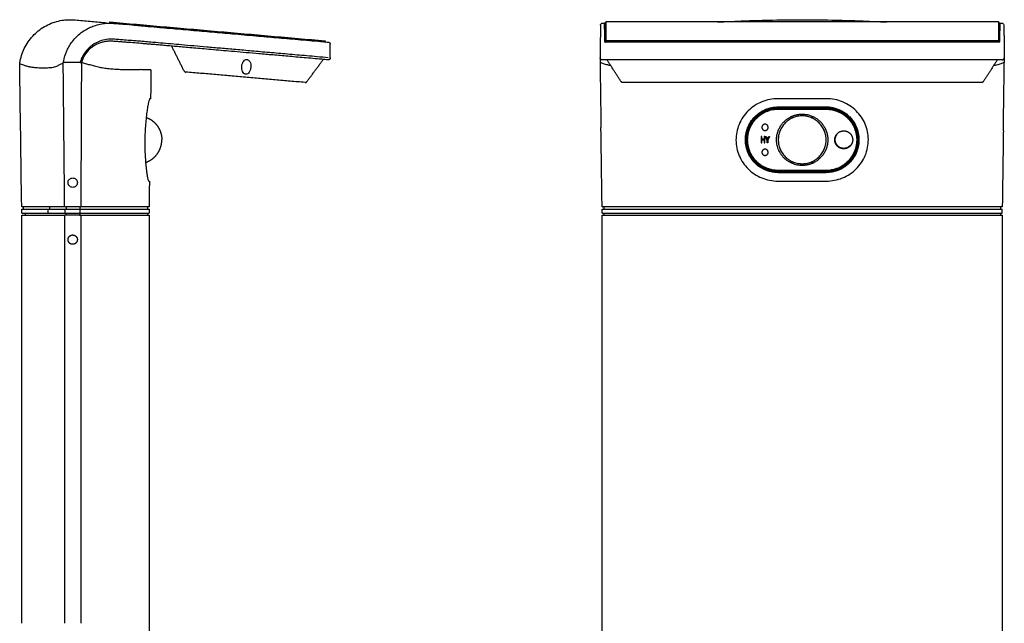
# Model space of a CAD drawing. Header units: millimetres. Extents: x 530 to 1004, y 309 to 1234.
# Tile 2 of 7: x 530 to 1004, y 620 to 910. Entities that reach past the tile are written whole.
import ezdxf

# ---------------------------------------------------------------- set-up
doc = ezdxf.new("R2010")
doc.units = ezdxf.units.MM
doc.layers.add('Make2D$Visible$Curvas', color=7, linetype='Continuous')

msp = doc.modelspace()

# ---------------------------------------------------------------- linework, layer by layer
at = {"layer": 'Make2D$Visible$Curvas', "color": 7, "lineweight": -3}
for points, degree, knots in [([(530.12, 888.74), (530.22, 889.48), (530.36, 890.22), (530.53, 890.95), (530.8, 892.13), (531.17, 893.28), (531.61, 894.41), (532.06, 895.53), (532.59, 896.62), (533.19, 897.67), (533.8, 898.72), (534.48, 899.72), (535.24, 900.66), (535.99, 901.61), (536.82, 902.5), (537.7, 903.32), (538.59, 904.14), (539.53, 904.9), (540.53, 905.58), (541.53, 906.27), (542.58, 906.88), (543.67, 907.41), (544.76, 907.94), (545.88, 908.39), (547.04, 908.75), (548.19, 909.11), (549.37, 909.39), (550.56, 909.58), (551.46, 909.72), (552.37, 909.82), (553.27, 909.86), (553.58, 909.87), (553.88, 909.88), (554.18, 909.88), (555.38, 909.88), (556.57, 909.78), (557.76, 909.68), (558.94, 909.57), (560.12, 909.47), (561.3, 909.37), (562.48, 909.26), (563.66, 909.16), (564.84, 909.06), (566.02, 908.95), (567.2, 908.85), (568.38, 908.75), (569.56, 908.64), (570.74, 908.54), (571.92, 908.44)], 3, [1.61539, 1.61539, 1.61539, 1.61539, 3.856737, 3.856737, 3.856737, 7.493154, 7.493154, 7.493154, 11.12405, 11.12405, 11.12405, 14.754816, 14.754816, 14.754816, 18.38739, 18.38739, 18.38739, 22.015623, 22.015623, 22.015623, 25.650987, 25.650987, 25.650987, 29.281958, 29.281958, 29.281958, 32.911396, 32.911396, 32.911396, 35.639631, 35.639631, 35.639631, 36.54496, 36.54496, 36.54496, 40.138251, 40.138251, 40.138251, 43.692195, 43.692195, 43.692195, 47.245228, 47.245228, 47.245228, 50.798504, 50.798504, 50.798504, 54.351715, 54.351715, 54.351715, 54.351715]), ([(865.88, 908.8), (866.49, 908.82), (867.09, 908.84), (867.69, 908.87), (868.79, 908.91), (873, 909.1), (874.27, 909.15), (876.86, 909.26), (879.74, 909.37), (885.05, 909.54), (887.79, 909.62), (895.83, 909.81), (901.34, 909.88), (906.7, 909.88), (912.07, 909.88), (917.57, 909.81), (925.61, 909.62), (928.36, 909.54), (933.67, 909.37), (936.54, 909.26), (939.13, 909.15), (940.4, 909.1), (944.62, 908.91), (945.72, 908.87), (946.31, 908.84), (946.91, 908.82), (947.52, 908.8)], 3, [60.058661, 60.058661, 60.058661, 60.058661, 62.42898, 62.42898, 62.42898, 69.469004, 69.469004, 69.469004, 77.518633, 77.518633, 85.701568, 85.701568, 102.022188, 102.022188, 102.022188, 118.34282, 118.34282, 126.525762, 126.525762, 134.575389, 134.575389, 134.575389, 141.615412, 141.615412, 141.615412, 143.987821, 143.987821, 143.987821, 143.987821]), ([(551.16, 889.52), (551.24, 889.99), (551.44, 890.97), (551.81, 892.36), (552.43, 894.12), (553.06, 895.59), (554.37, 897.95), (555.74, 899.89), (558.32, 902.66), (561.24, 904.8), (563.88, 906.17), (565.64, 906.91), (569.04, 907.87), (571.65, 908.2), (573.96, 908.22), (574.9, 908.16), (575.45, 908.13)], 3, [-137.26466, -137.26466, -137.26466, -137.26466, -132.975139, -128.685618, -124.396098, -120.106577, -115.817057, -111.527536, -107.238015, -102.948495, -98.658974, -94.369453, -90.079933, -85.790412, -81.500892, -77.587511, -77.587511, -77.587511, -77.587511]), ([(571.92, 908.44), (571.92, 908.44), (571.92, 908.43), (571.92, 908.42), (571.92, 908.39), (571.91, 908.35), (571.91, 908.28), (571.9, 908.22), (571.9, 908.18)], 3, [98.514511, 98.514511, 98.514511, 98.514511, 109.792359, 125.476981, 141.161604, 156.846226, 172.530849, 188.215472, 188.215472, 188.215472, 188.215472]), ([(587.93, 907.03), (587.25, 907.1), (585.18, 907.3), (581.31, 907.68), (578.22, 907.93), (576.12, 908.1), (575.45, 908.14)], 3, [-22.864996, -22.864996, -22.864996, -22.864996, -19.499809, -12.999873, -6.499936, -3.579409, -3.579409, -3.579409, -3.579409]), ([(575.45, 908.14), (576.34, 908.09), (579.09, 907.87), (583.4, 907.47), (586.74, 907.15), (587.93, 907.04)], 3, [-99.689235, -99.689235, -99.689235, -99.689235, -95.33279, -86.666173, -81.624677, -81.624677, -81.624677, -81.624677]), ([(575.45, 908.13), (575.5, 908.13), (576.17, 908.08), (577.78, 907.98), (579.73, 907.81), (581.39, 907.66), (581.8, 907.62)], 3, [-77.587511, -77.587511, -77.587511, -77.587511, -77.211371, -72.92185, -68.63233, -67.3005, -67.3005, -67.3005, -67.3005]), ([(587.93, 907.04), (588.79, 906.96), (591.66, 906.69), (594.74, 906.43), (597.76, 906.17), (598.55, 906.1)], 3, [-81.624677, -81.624677, -81.624677, -81.624677, -77.999556, -69.332938, -66.477273, -66.477273, -66.477273, -66.477273]), ([(598.57, 906.1), (600.18, 905.97), (604.66, 905.58), (614.11, 904.74), (624.07, 903.88), (633.43, 903.06), (645.61, 901.99), (654.55, 901.21), (665.47, 900.25), (672.75, 899.62), (676.51, 899.29)], 3, [-66.45873, -66.45873, -66.45873, -66.45873, -60.666321, -51.999704, -43.333086, -34.666469, -25.999852, -17.333235, -8.666617, 0, 0, 0, 0]), ([(809.63, 907.22), (809.63, 907.22), (809.63, 907.18), (809.62, 907.06), (809.62, 906.9), (809.62, 906.65), (809.62, 906.3), (809.61, 905.9), (809.61, 905.4), (809.6, 904.81), (809.59, 904.05), (809.58, 903.31), (809.57, 902.57), (809.57, 901.83), (809.55, 900.84), (809.54, 899.6), (809.53, 898.61), (809.52, 898.12)], 3, [30.460791, 30.460791, 30.460791, 30.460791, 31.845643, 33.968686, 36.091729, 38.214772, 42.460858, 46.706944, 50.953029, 59.445201, 67.937372, 76.429544, 84.921716, 93.413887, 101.906059, 118.890402, 135.874745, 135.874745, 135.874745, 135.874745]), ([(809.63, 907.22), (809.63, 907.22), (809.63, 907.29), (809.63, 907.32), (809.64, 907.35), (809.65, 907.45), (809.67, 907.51), (809.75, 907.7), (809.82, 907.82), (809.92, 907.92), (810.11, 908.11), (810.37, 908.21), (810.62, 908.21)], 3, [30.886566, 30.886566, 30.886566, 30.886566, 30.888905, 30.888905, 30.998364, 30.998364, 31.227201, 31.227201, 31.711441, 31.711441, 31.711441, 32.534222, 32.534222, 32.534222, 32.534222]), ([(812.26, 908.18), (812.25, 908.18), (812.1, 908.18), (811.87, 908.19), (811.65, 908.2), (811.59, 908.21), (811.59, 908.21)], 3, [0.339557, 0.339557, 0.339557, 0.339557, 0.401025, 0.80205, 1.203075, 1.597111, 1.597111, 1.597111, 1.597111]), ([(811.59, 908.21), (811.59, 908.21), (811.59, 907.96), (811.59, 907.39), (811.59, 906.78), (811.59, 906.33), (811.59, 905.68), (811.59, 904.74), (811.59, 903.88), (811.59, 903.06), (811.59, 901.99), (811.59, 901.21), (811.59, 900.25), (811.59, 899.62), (811.59, 899.29)], 3, [-103.559323, -103.559323, -103.559323, -103.559323, -95.33279, -86.666173, -77.999556, -69.332938, -60.666321, -51.999704, -43.333086, -34.666469, -25.999852, -17.333235, -8.666617, 0, 0, 0, 0]), ([(1001.81, 908.21), (1001.81, 908.21), (1001.75, 908.2), (1001.53, 908.19), (1001.3, 908.18), (1001.16, 908.18), (1001.14, 908.18)], 3, [0.006966, 0.006966, 0.006966, 0.006966, 0.401018, 0.802036, 1.203055, 1.263384, 1.263384, 1.263384, 1.263384]), ([(1001.81, 899.29), (1001.81, 899.62), (1001.81, 900.24), (1001.81, 901.08), (1001.81, 901.8), (1001.81, 902.55), (1001.81, 903.35), (1001.81, 903.97), (1001.81, 904.58), (1001.81, 905.23), (1001.81, 905.69), (1001.81, 906.12), (1001.81, 906.55), (1001.81, 906.85), (1001.81, 907.22), (1001.81, 907.68), (1001.81, 907.99), (1001.81, 908.21), (1001.81, 908.21)], 3, [-103.998981, -103.998981, -103.998981, -103.998981, -97.499044, -90.999108, -84.499172, -77.999236, -71.499299, -64.999363, -58.499427, -51.99949, -45.499554, -38.999618, -32.499681, -25.999745, -19.499809, -12.999873, -6.499936, -0.346936, -0.346936, -0.346936, -0.346936]), ([(1002.78, 908.21), (1003.04, 908.21), (1003.29, 908.11), (1003.48, 907.92), (1003.63, 907.77), (1003.72, 907.59), (1003.77, 907.35), (1003.77, 907.32), (1003.77, 907.28), (1003.78, 907.26), (1003.78, 907.24), (1003.78, 907.24), (1003.78, 907.22), (1003.78, 907.22), (1003.78, 907.22)], 3, [0.371837, 0.371837, 0.371837, 0.371837, 1.193929, 1.193929, 1.193929, 1.733342, 1.733342, 1.815752, 1.815752, 1.84812, 1.84812, 1.866377, 1.866377, 1.89419, 1.89419, 1.89419, 1.89419]), ([(1003.78, 907.22), (1003.78, 907.22), (1003.78, 907.18), (1003.78, 907.06), (1003.78, 906.9), (1003.78, 906.65), (1003.79, 906.3), (1003.79, 905.89), (1003.8, 905.4), (1003.8, 904.81), (1003.81, 904.05), (1003.82, 903.31), (1003.83, 902.57), (1003.84, 901.83), (1003.85, 900.84), (1003.86, 899.6), (1003.87, 898.61), (1003.88, 898.12)], 3, [-105.427051, -105.427051, -105.427051, -105.427051, -104.024275, -101.90133, -99.778386, -97.655441, -93.409553, -89.163664, -84.917775, -76.425998, -67.93422, -59.442443, -50.950665, -42.458888, -33.96711, -16.983555, 0, 0, 0, 0]), ([(589.27, 898.39), (588.04, 898.49), (585.52, 898.7), (582.36, 898.94), (579.78, 899.14), (577.84, 899.29), (575.9, 899.45), (574, 899.56), (572.15, 899.5), (570.31, 899.19), (568.51, 898.64), (566.79, 897.88), (565.18, 896.9), (563.22, 895.32), (561.2, 892.86), (560.16, 890.54), (559.82, 889.33)], 3, [89.158734, 89.158734, 89.158734, 89.158734, 92.834393, 96.702493, 98.636543, 100.570593, 102.504643, 104.438693, 106.372742, 108.306792, 110.240842, 112.174892, 114.108942, 116.042992, 119.911091, 123.779191, 123.779191, 123.779191, 123.779191]), ([(678.51, 890.58), (677.5, 890.67), (676.48, 890.76), (675.47, 890.84), (672.64, 891.09), (669.8, 891.34), (666.96, 891.59), (664.35, 891.82), (661.74, 892.05), (659.12, 892.28), (656.71, 892.49), (654.3, 892.7), (651.89, 892.91), (649.67, 893.11), (647.45, 893.3), (645.22, 893.49), (643.18, 893.67), (641.13, 893.85), (639.08, 894.03), (637.2, 894.2), (635.31, 894.36), (633.42, 894.53), (631.68, 894.68), (629.94, 894.83), (628.2, 894.99), (626.6, 895.13), (625, 895.27), (623.4, 895.41), (621.92, 895.54), (620.44, 895.67), (618.96, 895.8), (617.6, 895.92), (616.24, 896.04), (614.88, 896.16), (613.62, 896.27), (612.36, 896.38), (611.11, 896.49), (609.95, 896.59), (608.79, 896.69), (607.63, 896.79), (606.57, 896.88), (605.5, 896.98), (604.43, 897.07), (603.45, 897.16), (602.47, 897.24), (601.49, 897.33), (600.59, 897.41), (599.69, 897.49), (598.79, 897.57), (597.97, 897.64), (597.15, 897.71), (596.33, 897.78), (595.59, 897.85), (594.85, 897.91), (594.11, 897.98), (593.43, 898.04), (592.76, 898.09), (592.09, 898.15), (591.48, 898.2), (590.88, 898.26), (590.27, 898.31), (589.93, 898.33), (589.6, 898.36), (589.27, 898.39)], 3, [1.24437, 1.24437, 1.24437, 1.24437, 4.292206, 4.292206, 4.292206, 12.834024, 12.834024, 12.834024, 20.701704, 20.701704, 20.701704, 27.96389, 27.96389, 27.96389, 34.654828, 34.654828, 34.654828, 40.820709, 40.820709, 40.820709, 46.503103, 46.503103, 46.503103, 51.740435, 51.740435, 51.740435, 56.56797, 56.56797, 56.56797, 61.018094, 61.018094, 61.018094, 65.120597, 65.120597, 65.120597, 68.90298, 68.90298, 68.90298, 72.390017, 72.390017, 72.390017, 75.602971, 75.602971, 75.602971, 78.558569, 78.558569, 78.558569, 81.267053, 81.267053, 81.267053, 83.734457, 83.734457, 83.734457, 85.970059, 85.970059, 85.970059, 87.99162, 87.99162, 87.99162, 89.821755, 89.821755, 89.821755, 90.828317, 90.828317, 90.828317, 90.828317]), ([(812.59, 899.2), (822.39, 899.2), (842.97, 899.2), (874.35, 899.2), (906.7, 899.2), (939.06, 899.2), (970.43, 899.2), (991.01, 899.2), (1000.81, 899.2)], 3, [0, 0, 0, 0, 29.442308, 61.776412, 94.110516, 126.444621, 158.778726, 188.221037, 188.221037, 188.221037, 188.221037]), ([(810.45, 890.58), (810.28, 890.58), (810.11, 890.62), (809.96, 890.7), (809.95, 890.71), (809.94, 890.71), (809.93, 890.72), (809.81, 890.79), (809.71, 890.89), (809.63, 891), (809.57, 891.09), (809.52, 891.2), (809.49, 891.31), (809.46, 891.39), (809.45, 891.48), (809.45, 891.58), (809.45, 891.58), (809.45, 891.58), (809.45, 891.59)], 3, [1.582529, 1.582529, 1.582529, 1.582529, 2.097664, 2.097664, 2.097664, 2.134786, 2.134786, 2.134786, 2.545422, 2.545422, 2.545422, 2.889628, 2.889628, 2.889628, 3.163427, 3.163427, 3.163427, 3.174793, 3.174793, 3.174793, 3.174793]), ([(1003.95, 891.59), (1003.96, 891.33), (1003.97, 890.61), (1003.97, 889.89), (1003.98, 889.42)], 3, [-5.47585, -5.47585, -5.47585, -5.47585, -3.565772, -0.006698, -0.006698, -0.006698, -0.006698]), ([(551.07, 888.93), (550.57, 888.76), (549.62, 888.37), (548.38, 887.62), (547.3, 887.14), (546.18, 886.88), (544.88, 886.72), (543.48, 886.63), (541.97, 886.6), (540.36, 886.61), (538.67, 886.68), (536.94, 886.83), (535.22, 887.08), (533.56, 887.46), (532.04, 887.96), (530.88, 888.41), (530.25, 888.69), (530.12, 888.74), (530.12, 888.74)], 3, [-199.47414, -199.47414, -199.47414, -199.47414, -193.03949, -186.60484, -180.170191, -173.735541, -167.300891, -160.866242, -154.431592, -147.996942, -141.562293, -135.127643, -128.692993, -122.258344, -115.823694, -109.389044, -102.954395, -97.169847, -97.169847, -97.169847, -97.169847]), ([(641.36, 887.03), (641.36, 886.96), (641.29, 886.33), (640.97, 885.18), (640.21, 884.12), (639.45, 883.66), (638.85, 883.6), (638.28, 883.76), (637.6, 884.35), (637.05, 885.52), (636.93, 886.72), (636.97, 887.34), (636.98, 887.41)], 3, [-15.486256, -15.486256, -15.486256, -15.486256, -15.340913, -14.062504, -12.784095, -11.505685, -10.227276, -8.948866, -7.670457, -6.392047, -5.113638, -4.968296, -4.968296, -4.968296, -4.968296]), ([(636.98, 887.41), (637.02, 887.91), (637.26, 888.95), (637.92, 890.09), (638.65, 890.67), (639.06, 890.78), (639.25, 890.79)], 3, [-4.968296, -4.968296, -4.968296, -4.968296, -3.835228, -2.556819, -1.278409, 0, 0, 0, 0]), ([(639.72, 890.75), (639.89, 890.7), (640.28, 890.53), (640.9, 889.83), (641.35, 888.59), (641.4, 887.52), (641.36, 887.03)], 3, [-20.454551, -20.454551, -20.454551, -20.454551, -19.176142, -17.897732, -16.619323, -15.486256, -15.486256, -15.486256, -15.486256]), ([(809.42, 889.42), (809.42, 889.41), (809.44, 889.39), (809.5, 889.36), (809.56, 889.34), (809.6, 889.33)], 3, [0.0005042, 0.0005042, 0.0005042, 0.0005042, 0.2012478, 0.4024957, 0.6037435, 0.6037435, 0.6037435, 0.6037435]), ([(809.43, 889.28), (809.43, 889.22), (809.43, 889.07), (809.43, 888.93), (809.43, 888.85)], 3, [-0.4368537, -0.4368537, -0.4368537, -0.4368537, -0.2561736, 0, 0, 0, 0]), ([(814.63, 887.69), (814.08, 887.83), (812.8, 888.17), (811.08, 888.73), (810.05, 889.14), (809.6, 889.33)], 3, [-17.628148, -17.628148, -17.628148, -17.628148, -13.258618, -6.629309, 0, 0, 0, 0]), ([(1003.81, 889.33), (1003.35, 889.14), (1002.32, 888.73), (1000.6, 888.17), (999.32, 887.83), (998.78, 887.69)], 3, [-212.137889, -212.137889, -212.137889, -212.137889, -205.50858, -198.879271, -194.592559, -194.592559, -194.592559, -194.592559]), ([(820.37, 879.69), (820.27, 879.69), (820.17, 879.7), (820.07, 879.74), (819.95, 879.77), (819.84, 879.83), (819.75, 879.91), (819.69, 879.96), (819.64, 880.01), (819.59, 880.07), (819.57, 880.09), (819.55, 880.12), (819.54, 880.14)], 3, [0, 0, 0, 0, 0.3093173, 0.3093173, 0.3093173, 0.6803915, 0.6803915, 0.6803915, 0.9073836, 0.9073836, 0.9073836, 0.9983618, 0.9983618, 0.9983618, 0.9983618]), ([(993.87, 880.14), (993.86, 880.14), (993.86, 880.13), (993.85, 880.12), (993.79, 880.03), (993.72, 879.96), (993.63, 879.89), (993.52, 879.81), (993.4, 879.75), (993.26, 879.72), (993.19, 879.7), (993.11, 879.69), (993.03, 879.69)], 3, [0.024895, 0.024895, 0.024895, 0.024895, 0.049442, 0.049442, 0.049442, 0.372321, 0.372321, 0.372321, 0.785232, 0.785232, 0.785232, 1.025261, 1.025261, 1.025261, 1.025261]), ([(593.1, 871.87), (593.1, 871.87), (593.07, 871.87), (592.92, 871.87), (592.78, 871.87)], 3, [11.70879, 11.70879, 11.70879, 11.70879, 15.613963, 23.420945, 23.420945, 23.420945, 23.420945]), ([(918.41, 832.27), (919.73, 832.27), (922.34, 832.53), (926.19, 833.67), (929.7, 835.53), (932.76, 838), (935.35, 841.12), (937.2, 844.61), (938.32, 848.33), (938.68, 852.21), (938.26, 856.08), (937.13, 859.7), (935.3, 863.09), (932.76, 866.14), (929.73, 868.59), (926.21, 870.47), (922.35, 871.62), (919.73, 871.87), (918.4, 871.87)], 3, [-63.204263, -63.204263, -63.204263, -63.204263, -59.253997, -55.303731, -51.353464, -47.403198, -43.452931, -39.502665, -35.552398, -31.602132, -27.651865, -23.701599, -19.751332, -15.801066, -11.850799, -7.900533, -3.950266, 0, 0, 0, 0]), ([(879.4, 852.12), (879.4, 851.07), (879.61, 849.02), (880.33, 846.63), (880.94, 845.32), (881.12, 844.96)], 3, [0, 0, 0, 0, 3.115592, 6.231183, 7.456497, 7.456497, 7.456497, 7.456497]), ([(553.62, 830.5), (553.58, 830.58), (553.44, 830.9), (553.37, 831.25), (553.37, 831.52)], 3, [-1.064241, -1.064241, -1.064241, -1.064241, -0.796517, 0, 0, 0, 0]), ([(557.87, 831.52), (557.87, 831.25), (557.78, 830.73), (557.37, 830.03), (556.76, 829.53), (556.02, 829.26), (555.22, 829.26), (554.47, 829.54), (553.94, 829.98), (553.7, 830.35), (553.62, 830.5)], 3, [-7.168657, -7.168657, -7.168657, -7.168657, -6.372139, -5.575622, -4.779104, -3.982587, -3.18607, -2.389552, -1.593035, -1.069308, -1.069308, -1.069308, -1.069308]), ([(551.75, 819.82), (550.96, 819.82), (549.32, 819.82), (546.97, 819.82), (544.31, 819.82), (541.94, 819.82), (539.62, 819.82), (537.65, 819.82), (535.7, 819.82), (534.21, 819.82), (532.78, 819.82), (531.83, 819.82), (531.21, 819.82), (531.08, 819.82), (531.08, 819.82)], 3, [-197.066474, -197.066474, -197.066474, -197.066474, -188.855371, -180.644268, -172.433165, -164.222062, -156.010959, -147.799856, -139.588753, -131.37765, -123.166547, -114.955443, -106.74434, -98.631502, -98.631502, -98.631502, -98.631502]), ([(531.88, 818.82), (531.88, 818.92), (531.88, 819.05), (531.88, 819.19), (531.88, 819.32), (531.88, 819.46), (531.88, 819.59), (531.88, 819.73), (531.88, 819.82)], 1, [2.288369, 2.288369, 3, 4, 5, 6, 7, 8, 9, 9.711631, 9.711631]), ([(592.38, 819.82), (592.38, 819.82), (592.22, 819.82), (591.47, 819.82), (590.22, 819.82), (588.53, 819.82), (586.47, 819.82), (584.03, 819.82), (581.3, 819.82), (578.5, 819.82), (575.76, 819.82), (573.11, 819.82), (570.58, 819.82), (568.15, 819.82), (565.83, 819.82), (563.61, 819.82), (561.5, 819.82), (560.17, 819.82), (559.53, 819.82)], 3, [-104.299245, -104.299245, -104.299245, -104.299245, -98.029009, -91.493742, -84.958475, -78.423208, -71.88794, -65.352673, -58.817406, -52.282138, -45.746871, -39.211604, -32.676336, -26.141069, -19.605802, -13.070535, -6.535267, 0, 0, 0, 0]), ([(810.4, 819.82), (810.4, 819.82), (810.41, 819.82), (810.47, 819.82), (810.54, 819.82), (810.58, 819.82)], 3, [0.0056924, 0.0056924, 0.0056924, 0.0056924, 0.2070196, 0.4140392, 0.6210588, 0.6210588, 0.6210588, 0.6210588]), ([(1003.01, 819.82), (1003.01, 819.82), (1002.99, 819.82), (1002.93, 819.82), (1002.86, 819.82), (1002.82, 819.82)], 3, [-0.6154287, -0.6154287, -0.6154287, -0.6154287, -0.4139913, -0.2069957, 0, 0, 0, 0]), ([(531.08, 816.82), (531.08, 816.95), (531.08, 817.17), (531.08, 817.39), (531.08, 817.6), (531.08, 817.82), (531.08, 818.04), (531.08, 818.26), (531.08, 818.48), (531.08, 818.69), (531.08, 818.82)], 1, [1.413791, 1.413791, 2, 3, 4, 5, 6, 7, 8, 9, 10, 10.586209, 10.586209]), ([(531.08, 818.82), (531.08, 818.82), (531.33, 818.82), (532.97, 818.82), (536.97, 818.82), (541.18, 818.82), (543.71, 818.82), (543.84, 818.82)], 3, [-75.739621, -75.739621, -75.739621, -75.739621, -65.120035, -44.104431, -23.208875, -1.21999, 0, 0, 0, 0]), ([(531.08, 816.82), (531.08, 816.82), (531.33, 816.82), (532.97, 816.82), (536.97, 816.82), (541.18, 816.82), (543.71, 816.82), (543.84, 816.82)], 3, [75.742816, 75.742816, 75.742816, 75.742816, 86.362402, 107.378007, 128.273562, 150.262447, 151.482437, 151.482437, 151.482437, 151.482437]), ([(531.08, 619.63), (531.08, 647.47), (531.08, 703.86), (531.08, 760.24), (531.08, 815.82)], 1, [8.506218, 8.506218, 9, 10, 11, 11.98573, 11.98573]), ([(531.08, 815.82), (531.08, 815.82), (531.33, 815.82), (532.97, 815.82), (536.97, 815.82), (541.18, 815.82), (544.88, 815.82), (547.69, 815.82), (550.44, 815.82), (551.87, 815.82)], 3, [-98.9526, -98.9526, -98.9526, -98.9526, -88.327061, -67.318558, -46.430063, -24.448609, -23.22903, -12.484816, 0, 0, 0, 0]), ([(532.84, 815.82), (532.84, 815.92), (532.84, 816.05), (532.84, 816.19), (532.84, 816.32), (532.84, 816.46), (532.84, 816.59), (532.84, 816.73), (532.84, 816.82)], 1, [2.288369, 2.288369, 3, 4, 5, 6, 7, 8, 9, 9.711631, 9.711631]), ([(559.26, 818.82), (560.59, 818.82), (563.2, 818.82), (566.85, 818.82), (570.47, 818.82), (574.07, 818.82), (577.64, 818.82), (581.1, 818.82), (584.34, 818.82), (587.2, 818.82), (589.58, 818.82), (591.4, 818.82), (592.24, 818.82), (592.38, 818.82), (592.38, 818.82)], 3, [0, 0, 0, 0, 4.830536, 10.248059, 16.287972, 22.996188, 30.446712, 38.732007, 47.973255, 58.285041, 69.722575, 82.648183, 97.235575, 104.927449, 104.927449, 104.927449, 104.927449]), ([(559.26, 816.82), (560.59, 816.82), (563.2, 816.82), (566.85, 816.82), (570.47, 816.82), (574.07, 816.82), (577.64, 816.82), (581.1, 816.82), (584.34, 816.82), (587.2, 816.82), (589.58, 816.82), (591.4, 816.82), (592.24, 816.82), (592.38, 816.82), (592.38, 816.82)], 3, [-209.847775, -209.847775, -209.847775, -209.847775, -205.017239, -199.599716, -193.559803, -186.851587, -179.401063, -171.115768, -161.87452, -151.562734, -140.1252, -127.199592, -112.6122, -104.920326, -104.920326, -104.920326, -104.920326]), ([(559.53, 815.82), (560.75, 815.82), (563.28, 815.82), (566.85, 815.82), (570.47, 815.82), (574.07, 815.82), (577.64, 815.82), (581.1, 815.82), (584.34, 815.82), (587.2, 815.82), (589.58, 815.82), (591.4, 815.82), (592.24, 815.82), (592.38, 815.82), (592.38, 815.82)], 3, [-209.199406, -209.199406, -209.199406, -209.199406, -204.691622, -199.274178, -193.234352, -186.526233, -179.075816, -170.790641, -161.549527, -151.23789, -139.800522, -126.875101, -112.287919, -104.596156, -104.596156, -104.596156, -104.596156]), ([(810.4, 818.82), (811.31, 818.82), (813.53, 818.82), (817.55, 818.82), (822.41, 818.82), (828.1, 818.82), (834.67, 818.82), (842.24, 818.82), (850.94, 818.82), (860.86, 818.82), (872.17, 818.82), (885.02, 818.82), (899.22, 818.82), (914.02, 818.82), (928.24, 818.82), (941.12, 818.82), (952.45, 818.82), (962.39, 818.82), (971.11, 818.82), (978.69, 818.82), (985.28, 818.82), (990.98, 818.82), (995.84, 818.82), (999.87, 818.82), (1002.09, 818.82), (1003.01, 818.82)], 3, [0, 0, 0, 0, 4.830536, 10.248059, 16.287972, 22.996188, 30.446712, 38.732007, 47.973255, 58.285041, 69.722575, 82.648183, 97.235575, 112.440866, 127.041015, 140.017461, 151.466509, 161.796625, 171.057725, 179.35765, 186.82203, 193.541405, 199.588844, 205.011973, 209.847775, 209.847775, 209.847775, 209.847775]), ([(810.4, 816.82), (811.31, 816.82), (813.53, 816.82), (817.55, 816.82), (822.41, 816.82), (828.1, 816.82), (834.67, 816.82), (842.24, 816.82), (850.94, 816.82), (860.86, 816.82), (872.17, 816.82), (885.02, 816.82), (899.22, 816.82), (914.02, 816.82), (928.24, 816.82), (941.12, 816.82), (952.45, 816.82), (962.39, 816.82), (971.11, 816.82), (978.69, 816.82), (985.28, 816.82), (990.98, 816.82), (995.84, 816.82), (999.87, 816.82), (1002.09, 816.82), (1003.01, 816.82)], 3, [-209.847775, -209.847775, -209.847775, -209.847775, -205.017239, -199.599716, -193.559803, -186.851587, -179.401063, -171.115768, -161.87452, -151.562734, -140.1252, -127.199592, -112.6122, -97.406909, -82.80676, -69.830314, -58.381266, -48.05115, -38.79005, -30.490125, -23.025745, -16.30637, -10.258931, -4.835802, 0, 0, 0, 0]), ([(810.58, 815.82), (811.45, 815.82), (813.61, 815.82), (817.55, 815.82), (822.41, 815.82), (828.1, 815.82), (834.67, 815.82), (842.24, 815.82), (850.94, 815.82), (860.86, 815.82), (872.17, 815.82), (885.02, 815.82), (899.22, 815.82), (914.02, 815.82), (928.24, 815.82), (941.12, 815.82), (952.45, 815.82), (962.39, 815.82), (971.11, 815.82), (978.69, 815.82), (985.28, 815.82), (990.98, 815.82), (995.84, 815.82), (999.79, 815.82), (1001.95, 815.82), (1002.82, 815.82)], 3, [-209.199406, -209.199406, -209.199406, -209.199406, -204.691622, -199.274178, -193.234352, -186.526233, -179.075816, -170.790641, -161.549527, -151.23789, -139.800522, -126.875101, -112.287919, -97.082848, -82.48291, -69.506651, -58.057769, -47.727802, -38.466836, -30.167031, -22.702759, -15.983481, -9.93613, -4.513079, 0, 0, 0, 0])]:
    msp.add_open_spline(points, degree=degree, knots=knots, dxfattribs=at)
for points, degree in [([(571.9, 908.18), (571.9, 908.18), (571.95, 908.18), (572.17, 908.19), (572.5, 908.2), (572.77, 908.21), (572.91, 908.21)], 3), ([(571.92, 908.44), (571.95, 908.18)], 1), ([(572.91, 908.21), (573.73, 908.22), (574.57, 908.19), (575.45, 908.14)], 3), ([(573.35, 908.66), (573.31, 908.2)], 1), ([(573.46, 908.8), (573.35, 908.71)], 1), ([(573.35, 908.71), (573.35, 908.66)], 1), ([(573.35, 908.66), (677.15, 899.58)], 1), ([(573.46, 908.8), (677.06, 899.73)], 1), ([(587.95, 907.03), (587.94, 907.03), (587.94, 907.03), (587.93, 907.03)], 3), ([(598.57, 906.1), (598.56, 906.1), (598.56, 906.1), (598.55, 906.1)], 3), ([(810.62, 908.21), (810.95, 908.21), (811.27, 908.21), (811.59, 908.21)], 3), ([(811.68, 902.97), (811.59, 908.21)], 1), ([(812.15, 908.71), (812.1, 908.66)], 1), ([(812.1, 908.66), (812.1, 899.58)], 1), ([(812.26, 908.8), (812.15, 908.71)], 1), ([(812.26, 908.8), (812.26, 899.73)], 1), ([(1001.14, 908.8), (812.26, 908.8)], 1), ([(1001.25, 908.71), (1001.14, 908.8)], 1), ([(1001.14, 908.8), (1001.14, 899.73)], 1), ([(1001.3, 908.66), (1001.25, 908.71)], 1), ([(1001.3, 899.58), (1001.3, 908.66)], 1), ([(1001.81, 908.21), (1001.72, 902.97)], 1), ([(1001.81, 908.21), (1002.14, 908.21), (1002.46, 908.21), (1002.78, 908.21)], 3), ([(678.6, 891.59), (675.02, 891.9), (668.17, 892.5), (658.98, 893.3), (650.23, 894.07), (641.7, 894.82), (634.1, 895.49), (626.76, 896.13), (620.07, 896.71), (613.9, 897.26), (607.83, 897.79), (603.16, 898.2), (597.57, 898.69), (594.06, 899), (590.92, 899.27), (587.22, 899.57), (585.28, 899.73), (581.22, 900.05), (578.37, 900.24), (576.15, 900.48), (571.64, 900.51), (568.78, 899.7), (564.92, 897.8), (562.09, 895.06), (560.36, 892.47), (559.55, 890.46), (559.26, 889.42)], 3), ([(809.55, 900.47), (809.55, 900.46), (809.55, 900.45), (809.55, 900.44)], 3), ([(609.21, 885.27), (603.27, 897.17)], 1), ([(676.51, 899.29), (676.65, 899.27), (676.92, 899.25), (677.24, 899.22), (677.46, 899.2), (677.52, 899.2), (677.52, 899.2)], 3), ([(677.06, 899.73), (677.15, 899.63)], 1), ([(677.12, 899.23), (677.15, 899.58)], 1), ([(677.15, 899.58), (677.15, 899.63)], 1), ([(677.52, 899.2), (677.88, 899.17), (678.24, 899.14), (678.61, 899.1)], 3), ([(679.59, 891.59), (679.52, 898.12)], 1), ([(809.52, 898.12), (809.45, 891.59)], 1), ([(811.59, 899.29), (811.59, 899.27), (811.65, 899.25), (811.87, 899.22), (812.2, 899.2), (812.46, 899.2), (812.59, 899.2)], 3), ([(811.59, 899.19), (811.76, 899.15), (811.93, 899.11), (812.1, 899.07)], 3), ([(812.1, 899.58), (812.15, 899.63)], 1), ([(812.1, 899.21), (812.1, 899.58)], 1), ([(812.26, 899.73), (812.15, 899.63)], 1), ([(812.15, 899.63), (1001.25, 899.63)], 1), ([(1001.14, 899.73), (812.26, 899.73)], 1), ([(1000.81, 899.2), (1000.95, 899.2), (1001.21, 899.2), (1001.54, 899.22), (1001.76, 899.25), (1001.81, 899.27), (1001.81, 899.29)], 3), ([(1001.14, 899.73), (1001.25, 899.63)], 1), ([(1001.25, 899.63), (1001.3, 899.58)], 1), ([(1001.3, 899.21), (1001.3, 899.58)], 1), ([(1003.88, 898.12), (1003.95, 891.59)], 1), ([(809.45, 891.58), (809.44, 890.9), (809.43, 890.2), (809.43, 889.48)], 3), ([(531.08, 819.82), (530.76, 842.8), (530.44, 865.77), (530.12, 888.74)], 3), ([(551.07, 888.93), (551.07, 889), (551.09, 889.13), (551.13, 889.33), (551.15, 889.46), (551.16, 889.52)], 3), ([(551.75, 819.82), (551.07, 888.93)], 1), ([(551.16, 889.52), (551.2, 889.51), (551.35, 889.49), (551.68, 889.42), (551.96, 889.38), (552.09, 889.36)], 3), ([(559.25, 889.28), (552.09, 889.36)], 1), ([(559.25, 889.28), (559.32, 889.28), (559.46, 889.28), (559.65, 889.28), (559.77, 889.27), (559.82, 889.27)], 3), ([(559.26, 889.42), (559.32, 889.41), (559.45, 889.39), (559.64, 889.36), (559.76, 889.34), (559.82, 889.33)], 3), ([(559.82, 889.27), (559.53, 819.82)], 1), ([(559.82, 889.33), (559.82, 889.32), (559.82, 889.31), (559.82, 889.29), (559.82, 889.28), (559.82, 889.27)], 3), ([(593.3, 885.74), (593.29, 885.74), (593.1, 885.75), (592.33, 885.76), (591.09, 885.8), (589.43, 885.86), (587.41, 885.86), (585.04, 885.8), (582.3, 885.78), (579.4, 885.81), (576.52, 885.92), (573.77, 886.13), (571.12, 886.46), (568.6, 886.92), (566.21, 887.48), (563.94, 888.1), (561.81, 888.73), (560.46, 889.14), (559.82, 889.33)], 3), ([(639.25, 890.79), (639.72, 890.75)], 1), ([(668.34, 880.09), (676.24, 890.78)], 1), ([(676.62, 890.74), (676.62, 890.74), (676.62, 890.74), (676.62, 890.74)], 3), ([(678.51, 890.58), (678.51, 890.58), (678.51, 890.58), (678.51, 890.58)], 3), ([(809.43, 889.48), (809.43, 889.46), (809.43, 889.44), (809.42, 889.42)], 3), ([(809.42, 889.42), (809.42, 889.4), (809.42, 889.38), (809.42, 889.33), (809.42, 889.3), (809.42, 889.28)], 3), ([(809.44, 889.39), (809.43, 889.38), (809.42, 889.37), (809.42, 889.36)], 3), ([(809.42, 889.28), (809.42, 889.28), (809.44, 889.28), (809.5, 889.28), (809.56, 889.27), (809.6, 889.27)], 3), ([(809.43, 888.85), (809.86, 858)], 1), ([(1002.95, 890.57), (810.45, 890.57)], 1), ([(819.54, 880.14), (812.76, 890.57)], 1), ([(1000.65, 890.57), (993.87, 880.14)], 1), ([(1003.52, 856.49), (1003.98, 889.29)], 1), ([(1003.98, 889.29), (1003.98, 889.28), (1003.91, 889.28), (1003.8, 889.27)], 3), ([(1003.98, 889.42), (1003.98, 889.41), (1003.96, 889.39), (1003.9, 889.36), (1003.84, 889.34), (1003.81, 889.33)], 3), ([(1003.96, 889.39), (1003.97, 889.38), (1003.98, 889.37), (1003.98, 889.36)], 3), ([(1003.98, 889.42), (1003.98, 889.38), (1003.98, 889.34), (1003.98, 889.29)], 3), ([(593.3, 885.74), (593.23, 881.12), (593.17, 876.5), (593.11, 871.87)], 3), ([(667.45, 879.69), (610.01, 884.72)], 1), ([(993.03, 879.69), (820.37, 879.69)], 1), ([(592.78, 871.87), (592.7, 871.87), (592.53, 871.62), (592.18, 870.48), (591.79, 868.63), (591.39, 866.17), (590.99, 863.05), (590.67, 859.55), (590.44, 855.81), (590.33, 851.91), (590.34, 848.05), (590.47, 844.43), (590.69, 841.04), (590.99, 838), (591.32, 835.55), (591.66, 833.68), (591.98, 832.53), (592.15, 832.27), (592.22, 832.27)], 3), ([(593.1, 871.87), (593.1, 871.87)], 1), ([(895, 871.87), (893.67, 871.87), (891.08, 871.62), (887.24, 870.48), (883.72, 868.63), (880.67, 866.17), (878.07, 863.05), (876.2, 859.55), (875.08, 855.81), (874.72, 851.91), (875.14, 848.05), (876.28, 844.43), (878.11, 841.04), (880.64, 838), (883.67, 835.55), (887.18, 833.68), (891.04, 832.53), (893.66, 832.27), (895, 832.27)], 3), ([(895.19, 836.32), (894.1, 836.32), (891.91, 836.55), (888.73, 837.58), (885.84, 839.25), (883.39, 841.45), (881.38, 844.22), (880.05, 847.26), (879.37, 850.51), (879.38, 853.82), (880.07, 857.02), (881.37, 860), (883.33, 862.72), (885.77, 864.94), (888.68, 866.65), (891.91, 867.69), (894.1, 867.92), (895.19, 867.92)], 3), ([(918.4, 871.87), (915.8, 871.87), (910.6, 871.88), (902.81, 871.87), (897.6, 871.87), (895, 871.87)], 3), ([(895.19, 867.92), (897.75, 867.92), (902.86, 867.92), (910.54, 867.92), (915.65, 867.92), (918.21, 867.92)], 3), ([(918.2, 867.41), (895.2, 867.41)], 1), ([(895.2, 867.41), (895.2, 867.37)], 1), ([(895.2, 867.37), (918.2, 867.37)], 1), ([(918.2, 867.37), (918.2, 867.41)], 1), ([(918.21, 867.92), (919.3, 867.92), (921.48, 867.7), (924.67, 866.67), (927.56, 864.99), (930.01, 862.79), (932.02, 860.02), (933.36, 856.97), (934.04, 853.7), (934.02, 850.39), (933.33, 847.19), (932.01, 844.21), (930.06, 841.5), (927.62, 839.29), (924.72, 837.6), (921.51, 836.55), (919.3, 836.32), (918.21, 836.32)], 3), ([(895.2, 866.87), (918.2, 866.87)], 1), ([(810.4, 819.82), (809.86, 858)], 1), ([(932.28, 859.29), (932.28, 859.29), (932.28, 859.29), (932.28, 859.29)], 3), ([(886.97, 853.73), (886.97, 850.62)], 1), ([(887.26, 853.73), (886.97, 853.73)], 1), ([(887.26, 852.45), (887.26, 853.73)], 1), ([(888.4, 853.73), (888.4, 852.45)], 1), ([(888.7, 853.73), (888.4, 853.73)], 1), ([(888.7, 850.62), (888.7, 853.73)], 1), ([(888.95, 853.73), (889.31, 853.73)], 1), ([(889.8, 851.94), (888.95, 853.73)], 1), ([(889.31, 853.73), (889.74, 852.79)], 1), ([(890.98, 853.73), (890.1, 851.94)], 1), ([(890.21, 852.82), (890.64, 853.73)], 1), ([(890.64, 853.73), (890.98, 853.73)], 1), ([(1003.52, 856.49), (1003.01, 819.82)], 1), ([(886.97, 850.62), (887.26, 850.62)], 1), ([(888.4, 852.45), (887.26, 852.45)], 1), ([(887.26, 852.09), (888.4, 852.09)], 1), ([(887.26, 850.62), (887.26, 852.09)], 1), ([(888.4, 852.09), (888.4, 850.62)], 1), ([(888.4, 850.62), (888.7, 850.62)], 1), ([(889.74, 852.79), (889.82, 852.62), (889.9, 852.44), (889.97, 852.27)], 3), ([(889.8, 850.62), (889.8, 851.94)], 1), ([(890.1, 850.62), (889.8, 850.62)], 1), ([(889.97, 852.27), (890.04, 852.43), (890.12, 852.61), (890.21, 852.82)], 3), ([(890.1, 851.94), (890.1, 850.62)], 1), ([(918.21, 836.32), (915.65, 836.32), (910.54, 836.32), (902.86, 836.32), (897.75, 836.32), (895.19, 836.32)], 3), ([(918.2, 837.38), (895.2, 837.38)], 1), ([(918.2, 836.88), (895.2, 836.88)], 1), ([(895.2, 836.88), (895.2, 836.83)], 1), ([(895.2, 836.83), (918.2, 836.83)], 1), ([(918.2, 836.88), (918.2, 836.83)], 1), ([(553.37, 831.52), (553.37, 831.8), (553.47, 832.31), (553.88, 833.02), (554.49, 833.52), (555.23, 833.78), (556.03, 833.78), (556.78, 833.51), (557.38, 833.01), (557.78, 832.31), (557.87, 831.8), (557.87, 831.52)], 3), ([(557.6, 832.6), (557.6, 832.6)], 1), ([(592.06, 832.44), (592.06, 832.45), (592.06, 832.45), (592.06, 832.45)], 3), ([(592.55, 832.27), (592.49, 828.12), (592.44, 823.97), (592.38, 819.82)], 3), ([(592.55, 832.27), (592.55, 832.27), (592.55, 832.27), (592.55, 832.27)], 3), ([(544.6, 818.82), (544.6, 819.82)], 1), ([(552.68, 819.82), (552.54, 819.82), (552.28, 819.82), (551.94, 819.82), (551.79, 819.82), (551.75, 819.82)], 3), ([(552.54, 819.82), (552.54, 818.82)], 1), ([(558.95, 819.82), (552.68, 819.82)], 1), ([(558.95, 819.82), (559.02, 819.82), (559.15, 819.82), (559.35, 819.82), (559.47, 819.82), (559.53, 819.82)], 3), ([(559.01, 819.82), (559.01, 818.82)], 1), ([(591.58, 819.82), (591.58, 818.82)], 1), ([(1002.82, 819.82), (1002.36, 819.82), (1001.32, 819.82), (999.37, 819.82), (996.99, 819.82), (994.14, 819.82), (990.81, 819.82), (986.92, 819.82), (982.41, 819.82), (977.12, 819.82), (970.94, 819.82), (963.81, 819.82), (955.87, 819.82), (947.2, 819.82), (937.81, 819.82), (927.83, 819.82), (917.52, 819.82), (907.13, 819.82), (896.75, 819.82), (886.43, 819.82), (876.39, 819.82), (866.9, 819.82), (858.21, 819.82), (850.13, 819.82), (842.79, 819.82), (836.5, 819.82), (831.15, 819.82), (826.57, 819.82), (822.64, 819.82), (819.28, 819.82), (816.42, 819.82), (814.03, 819.82), (812.08, 819.82), (811.04, 819.82), (810.58, 819.82)], 3), ([(811.2, 819.82), (811.2, 818.82)], 1), ([(1002.21, 819.82), (1002.21, 818.82)], 1), ([(543.84, 816.82), (543.84, 818.82)], 1), ([(547.51, 818.82), (549.01, 818.82), (550.52, 818.82), (551.98, 818.82)], 3), ([(547.51, 816.82), (549.01, 816.82), (550.52, 816.82), (551.98, 816.82)], 3), ([(551.86, 619.63), (551.86, 815.82)], 1), ([(552.34, 815.82), (552.27, 815.82), (552.15, 815.82), (551.96, 815.82), (551.89, 815.82), (551.87, 815.82)], 3), ([(551.98, 816.82), (551.98, 818.82)], 1), ([(551.98, 818.82), (559.26, 818.82)], 1), ([(551.98, 816.82), (559.26, 816.82)], 1), ([(558.95, 815.82), (552.34, 815.82)], 1), ([(552.5, 815.82), (552.5, 816.82)], 1), ([(559.01, 816.82), (559.01, 815.82)], 1), ([(559.26, 816.82), (559.26, 818.82)], 1), ([(559.53, 815.82), (559.53, 619.63)], 1), ([(591.58, 816.82), (591.58, 815.82)], 1), ([(592.38, 818.82), (592.38, 816.82)], 1), ([(592.38, 815.82), (592.38, 443.12)], 1), ([(810.4, 816.82), (810.4, 818.82)], 1), ([(810.4, 443.12), (810.4, 815.82)], 1), ([(811.2, 816.82), (811.2, 815.82)], 1), ([(1002.21, 816.82), (1002.21, 815.82)], 1), ([(1003.01, 816.82), (1003.01, 818.82)], 1), ([(1003.01, 815.82), (1003.01, 443.12)], 1), ([(553.64, 803.06), (553.63, 803.08), (553.63, 803.09), (553.62, 803.1)], 3), ([(557.59, 803.02), (557.59, 803.02)], 1)]:
    msp.add_open_spline(points, degree=degree, dxfattribs=at)
for points, weights in [([(678.61, 899.1), (679.51, 899.02), (679.52, 898.12)], [1, 0.740978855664, 1]), ([(609.21, 885.27), (609.46, 884.77), (610.01, 884.72)], [1, 0.872505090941, 1]), ([(667.45, 879.69), (668.01, 879.64), (668.34, 880.09)], [1, 0.872505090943, 1]), ([(895.2, 867.41), (891.53, 867.41), (888.26, 865.74)], [1, 0.909550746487, 0.874965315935]), ([(888.28, 865.7), (891.54, 867.37), (895.2, 867.37)], [0.8758279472, 0.90999900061, 1]), ([(895.2, 867.41), (895.2, 867.44), (895.2, 867.92)], [1, 0.729803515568, 0.968804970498]), ([(895.2, 866.87), (895.2, 867.36), (895.2, 867.37)], [1, 0.713250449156, 1]), ([(918.2, 867.97), (927.25, 867.95), (931.83, 860.12)], [1, 0.808988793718, 0.869302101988]), ([(918.2, 867.41), (918.2, 867.45), (918.2, 867.97)], [1, 0.713250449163, 1]), ([(918.2, 867.37), (918.32, 867.37), (918.44, 867.36)], [1, 0.999970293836, 1]), ([(918.42, 866.86), (918.43, 867.36), (918.44, 867.36)], [1, 0.707106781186, 1]), ([(918.43, 866.86), (918.44, 867.36), (918.44, 867.36)], [1, 0.707106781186, 1]), ([(918.44, 867.36), (927.62, 867.22), (931.78, 859.04)], [1, 0.801217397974, 0.874785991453]), ([(901.1, 863.11), (903.74, 864.46), (906.7, 864.46)], [0.874965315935, 0.909550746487, 1]), ([(906.7, 864.46), (914.26, 864.46), (917.69, 857.72)], [1, 0.797556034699, 0.874965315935]), ([(926.7, 856.43), (929.34, 856.43), (930.54, 854.08)], [1, 0.797556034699, 0.874965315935]), ([(926.7, 847.81), (924.06, 847.81), (922.86, 850.16)], [1, 0.797556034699, 0.874965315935]), ([(928.66, 848.28), (927.74, 847.81), (926.7, 847.81)], [0.874965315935, 0.909550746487, 1]), ([(912.3, 841.13), (909.66, 839.78), (906.7, 839.78)], [0.874965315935, 0.909550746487, 1]), ([(894.98, 837.38), (894.97, 836.88), (894.97, 836.88)], [1, 0.707106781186, 1]), ([(894.97, 837.38), (894.97, 836.88), (894.97, 836.88)], [1, 0.707106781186, 1]), ([(895.2, 836.88), (895.08, 836.88), (894.97, 836.88)], [1, 0.999970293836, 1]), ([(895.2, 836.88), (895.2, 836.89), (895.2, 837.38)], [1, 0.713187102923, 1]), ([(895.2, 836.83), (895.2, 836.83), (895.2, 836.83)], [1, 0.989596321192, 0.979947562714]), ([(895.2, 836.83), (895.2, 836.8), (895.2, 836.39)], [0.954171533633, 0.738364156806, 1]), ([(895.2, 836.83), (895.2, 836.83), (895.2, 836.83)], [0.979947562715, 0.966304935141, 0.954171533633]), ([(925.12, 838.54), (921.86, 836.88), (918.2, 836.88)], [0.8758279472, 0.90999900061, 1]), ([(918.2, 837.38), (918.2, 836.89), (918.2, 836.88)], [1, 0.71325044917, 1]), ([(918.2, 836.39), (918.2, 836.85), (918.2, 836.83)], [1, 0.71325044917, 1]), ([(592.22, 832.27), (592.55, 832.27), (592.55, 832.27)], [1, 0.999600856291, 1]), ([(895, 832.27), (906.7, 832.27), (918.41, 832.27)], [1, 0.998404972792, 1]), ([(543.84, 818.82), (545.56, 818.82), (547.51, 818.82)], [1, 0.999744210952, 1]), ([(543.84, 816.82), (545.56, 816.82), (547.51, 816.82)], [1, 0.999744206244, 1]), ([(558.95, 815.82), (559.27, 815.82), (559.53, 815.82)], [1, 0.952573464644, 1]), ([(810.4, 815.82), (810.4, 815.82), (810.58, 815.82)], [1, 0.952573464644, 1]), ([(1002.82, 815.82), (1003.01, 815.82), (1003.01, 815.82)], [1, 0.952581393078, 1])]:
    msp.add_rational_spline(points, weights, degree=2, dxfattribs=at)
for points, weights, knots in [([(679.59, 891.59), (679.6, 891.14), (679.28, 890.84), (678.95, 890.54), (678.51, 890.58)], [1, 0.913711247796, 1, 0.913711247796, 1], [-2.02855, -2.02855, -2.02855, -1.191607, -1.191607, -0.354665, -0.354665, -0.354665]), ([(1002.95, 890.58), (1003.16, 890.58), (1003.35, 890.66), (1003.53, 890.73), (1003.66, 890.87), (1003.8, 891), (1003.87, 891.18), (1003.95, 891.37), (1003.95, 891.58), (1003.95, 891.58), (1003.95, 891.59)], [0.853553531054, 0.853625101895, 0.890165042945, 0.926776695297, 1, 0.926776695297, 0.890165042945, 0.853553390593, 0.853553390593, 0.853553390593, 0.853580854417], [0.796512, 0.796512, 0.796512, 1.209914, 1.209914, 1.591401, 1.591401, 1.972889, 1.972889, 2.387102, 2.387102, 2.398447, 2.398447, 2.398447]), ([(895.2, 836.39), (888.63, 836.38), (884, 841.03), (879.37, 845.67), (879.42, 852.24), (879.53, 867.94), (895.2, 867.97)], [1, 0.923186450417, 1, 0.923186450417, 1, 0.709657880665, 1], [0, 0, 0, 12.457216, 12.457216, 24.914433, 24.914433, 49.600608, 49.600608, 49.600608]), ([(918.2, 836.83), (933.49, 836.83), (933.49, 852.12), (933.49, 867.41), (918.2, 867.41)], [1, 0.707106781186, 1, 0.707106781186, 1], [0, 0, 0, 24.015025, 24.015025, 48.03005, 48.03005, 48.03005]), ([(918.2, 866.87), (918.2, 867.07), (918.2, 867.22), (918.2, 867.37), (918.2, 867.37)], [1, 0.923862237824, 1, 0.923862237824, 1], [-0.7767619, -0.7767619, -0.7767619, -0.388381, -0.388381, 0, 0, 0]), ([(591, 862.91), (591.13, 862.86), (591.26, 862.81), (593.47, 861.94), (595.15, 860.25), (596.84, 858.57), (597.71, 856.35), (598.52, 854.32), (598.52, 852.12)], [0.894727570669, 0.892379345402, 0.890165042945, 0.853553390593, 0.853553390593, 0.853553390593, 0.890165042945, 0.926776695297, 1], [22.422883, 22.422883, 22.422883, 22.688218, 22.688218, 27.451674, 27.451674, 32.21513, 32.21513, 36.602232, 36.602232, 36.602232]), ([(888.26, 865.74), (879.91, 861.49), (879.91, 852.12), (879.91, 836.83), (895.2, 836.83)], [0.874965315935, 0.797556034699, 1, 0.707106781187, 1], [-40.613897, -40.613897, -40.613897, -24.015025, -24.015025, 0, 0, 0]), ([(894.97, 836.88), (879.84, 837.11), (879.96, 852.24), (880.03, 861.5), (888.28, 865.7)], [1, 0.709826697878, 1, 0.799827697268, 0.8758279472], [-47.656994, -47.656994, -47.656994, -23.828497, -23.828497, -7.390716, -7.390716, -7.390716]), ([(894.98, 837.38), (880.35, 837.6), (880.46, 852.23), (880.56, 866.87), (895.2, 866.87)], [1, 0.709826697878, 1, 0.709698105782, 1], [-46.094143, -46.094143, -46.094143, -23.050058, -23.050058, 0, 0, 0]), ([(894.98, 837.38), (880.35, 837.6), (880.46, 852.24), (880.53, 861.19), (888.51, 865.26)], [1, 0.709826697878, 1, 0.799820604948, 0.875833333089], [-46.094143, -46.094143, -46.094143, -23.047072, -23.047072, -7.147784, -7.147784, -7.147784]), ([(906.7, 839.78), (894.36, 839.78), (894.36, 852.12), (894.36, 859.68), (901.1, 863.11)], [1, 0.707106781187, 1, 0.797556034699, 0.874965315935], [0, 0, 0, 19.37926, 19.37926, 32.773951, 32.773951, 32.773951]), ([(918.23, 852.12), (918.21, 863.63), (906.7, 863.65), (895.19, 863.63), (895.18, 852.12)], [0.999999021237, 0.707107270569, 1, 0.707107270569, 0.999999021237], [-18.064128, -18.064128, -18.064128, 0, 0, 18.064128, 18.064128, 18.064128]), ([(895.18, 852.12), (895.16, 863.66), (906.7, 863.65), (918.24, 863.66), (918.23, 852.12), (918.23, 840.57), (906.7, 840.57), (895.18, 840.57), (895.18, 852.12)], [1, 0.707106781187, 1, 0.707106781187, 1, 0.707106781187, 1, 0.707106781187, 1], [-18.142698, -18.142698, -18.142698, 0, 0, 18.142698, 18.142698, 36.285395, 36.285395, 54.428093, 54.428093, 54.428093]), ([(918.2, 866.87), (918.31, 866.87), (918.42, 866.86), (918.42, 866.86), (918.42, 866.86)], [1, 0.999969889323, 1, 0.999999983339, 1], [-0.2165345, -0.2165345, -0.2165345, -0.0005738, -0.0005738, 0.0053831, 0.0053831, 0.0053831]), ([(918.43, 866.86), (933.05, 866.63), (932.94, 852.01), (932.83, 837.38), (918.2, 837.38)], [0.999849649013, 0.709901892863, 1, 0.709826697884, 1], [-46.088171, -46.088171, -46.088171, -23.047072, -23.047072, 0, 0, 0]), ([(918.42, 866.86), (933.05, 866.64), (932.95, 852.01), (932.88, 843.05), (924.9, 838.98)], [1, 0.709826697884, 1, 0.799720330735, 0.875787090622], [-46.094143, -46.094143, -46.094143, -23.050058, -23.050058, -7.147792, -7.147792, -7.147792]), ([(888.82, 859.62), (890.14, 859.62), (890.31, 858.32), (890.32, 858.22), (890.32, 858.12), (890.32, 856.62), (888.82, 856.62), (887.51, 856.62), (887.33, 857.92), (887.32, 858.02), (887.32, 858.12), (887.32, 859.62), (888.82, 859.62)], [1, 0.752069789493, 1, 0.997836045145, 1, 0.707106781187, 1, 0.752069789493, 1, 0.997836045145, 1, 0.707106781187, 1], [-4.712389, -4.712389, -4.712389, -2.56993, -2.56993, -2.356194, -2.356194, 0, 0, 2.142459, 2.142459, 2.356194, 2.356194, 4.712389, 4.712389, 4.712389]), ([(917.69, 857.72), (919.04, 855.08), (919.04, 852.12), (919.04, 844.56), (912.3, 841.13)], [0.874965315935, 0.909550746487, 1, 0.797556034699, 0.874965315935], [13.394691, 13.394691, 13.394691, 19.37926, 19.37926, 32.773951, 32.773951, 32.773951]), ([(932.28, 859.29), (933.97, 855.96), (933.99, 852.24), (934.04, 845.67), (929.41, 841.03), (924.78, 836.38), (918.2, 836.39)], [0.876970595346, 0.911524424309, 1, 0.923186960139, 1, 0.923186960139, 1], [17.163696, 17.163696, 17.163696, 24.686259, 24.686259, 37.143433, 37.143433, 49.600608, 49.600608, 49.600608]), ([(931.78, 859.04), (933.47, 855.73), (933.45, 852), (933.37, 842.74), (925.12, 838.54)], [0.874785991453, 0.908609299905, 1, 0.799827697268, 0.8758279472], [-31.333333, -31.333333, -31.333333, -23.828497, -23.828497, -7.390716, -7.390716, -7.390716]), ([(922.86, 850.16), (922.39, 851.09), (922.39, 852.12), (922.39, 856.43), (926.7, 856.43)], [0.874965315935, 0.909550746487, 1, 0.707106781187, 1], [4.679267, 4.679267, 4.679267, 6.769901, 6.769901, 13.539802, 13.539802, 13.539802]), ([(930.02, 849.65), (927.54, 846.35), (924.25, 848.82), (920.95, 851.3), (923.42, 854.6)], [1, 0.707106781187, 1, 0.707106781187, 1], [1.570796, 1.570796, 1.570796, 3.141593, 3.141593, 4.712389, 4.712389, 4.712389]), ([(930.54, 854.08), (931.01, 853.16), (931.01, 852.12), (931.01, 849.48), (928.66, 848.28)], [0.874965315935, 0.909550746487, 1, 0.797556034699, 0.874965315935], [4.679267, 4.679267, 4.679267, 6.769901, 6.769901, 11.449168, 11.449168, 11.449168]), ([(590.69, 841.22), (590.98, 841.32), (591.26, 841.43), (593.47, 842.31), (595.15, 843.99), (596.84, 845.67), (597.71, 847.89), (598.52, 849.93), (598.52, 852.12)], [0.900457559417, 0.894992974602, 0.890165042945, 0.853553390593, 0.853553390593, 0.853553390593, 0.890165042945, 0.926776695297, 1], [22.109697, 22.109697, 22.109697, 22.688218, 22.688218, 27.451674, 27.451674, 32.21513, 32.21513, 36.602232, 36.602232, 36.602232]), ([(895.18, 852.12), (895.18, 840.62), (906.7, 840.62), (918.23, 840.62), (918.23, 852.12)], [1, 0.707106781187, 1, 0.707106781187, 1], [-36.128316, -36.128316, -36.128316, -18.064158, -18.064158, 0, 0, 0]), ([(888.82, 847.62), (890.14, 847.62), (890.31, 846.32), (890.32, 846.22), (890.32, 846.12), (890.32, 844.62), (888.82, 844.62), (887.51, 844.62), (887.33, 845.92), (887.32, 846.02), (887.32, 846.12), (887.32, 847.62), (888.82, 847.62)], [1, 0.752069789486, 1, 0.997836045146, 1, 0.707106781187, 1, 0.752069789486, 1, 0.997836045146, 1, 0.707106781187, 1], [-4.712389, -4.712389, -4.712389, -2.56993, -2.56993, -2.356194, -2.356194, 0, 0, 2.142459, 2.142459, 2.356194, 2.356194, 4.712389, 4.712389, 4.712389]), ([(895.2, 837.38), (895.09, 837.38), (894.99, 837.38), (894.98, 837.38), (894.98, 837.38)], [1, 0.999969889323, 1, 0.999999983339, 1], [-0.2165345, -0.2165345, -0.2165345, -0.0005738, -0.0005738, 0.0053831, 0.0053831, 0.0053831]), ([(553.37, 804.12), (553.37, 806.37), (555.62, 806.37), (557.87, 806.37), (557.87, 804.12)], [1, 0.707106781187, 1, 0.707106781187, 1], [0, 0, 0, 3.534292, 3.534292, 7.068583, 7.068583, 7.068583]), ([(557.87, 804.12), (557.87, 801.87), (555.62, 801.87), (553.37, 801.87), (553.37, 804.12)], [1, 0.707106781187, 1, 0.707106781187, 1], [0, 0, 0, 3.534292, 3.534292, 7.068583, 7.068583, 7.068583])]:
    msp.add_rational_spline(points, weights, degree=2, knots=knots, dxfattribs=at)

doc.saveas('drawing.dxf')
